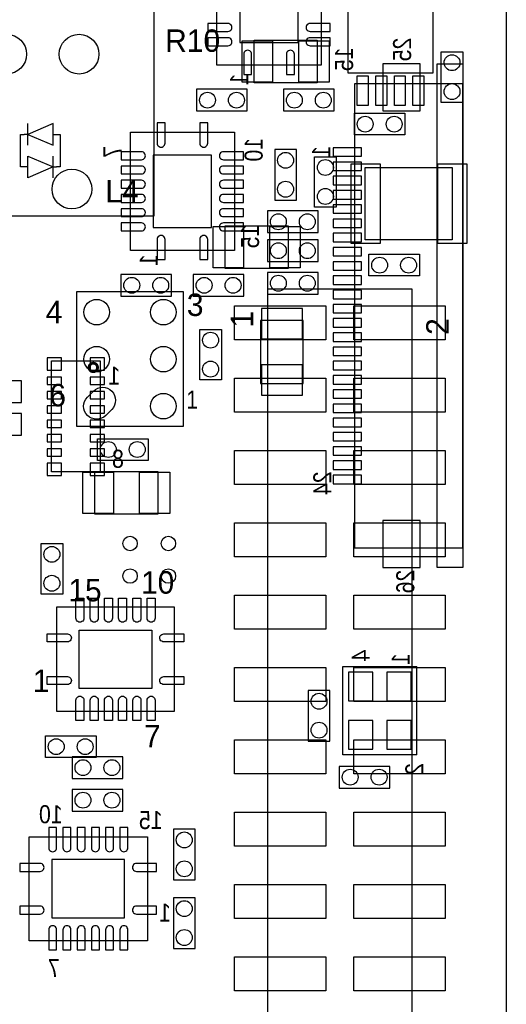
# Model space of a CAD drawing. Extents: x 4400 to 8899, y 281 to 4122.
# Tile 6 of 7: x 8128 to 8800, y 2031 to 3392. Entities that reach past the tile are written whole.
import ezdxf
from ezdxf.enums import TextEntityAlignment as Align

# ---------------------------------------------------------------- set-up
doc = ezdxf.new("R2010")
doc.units = 0
for name, color, linetype in [('BG_OUTLINE', 1, 'CONTINUOUS'), ('PG_ASSEMBLY_BOTTOM', 2, 'CONTINUOUS'), ('PG_ASSEMBLY_TOP', 3, 'CONTINUOUS'), ('PIN_BOTTOM', 5, 'CONTINUOUS'), ('PIN_TOP', 4, 'CONTINUOUS')]:
    doc.layers.add(name, color=color, linetype=linetype)

msp = doc.modelspace()

# ---------------------------------------------------------------- linework, layer by layer
at = {"layer": 'BG_OUTLINE'}
msp.add_lwpolyline([(4400, 488.1), (4400, 3914.4), (8800, 3914.4), (8800, 488)], close=True, dxfattribs=at)
msp.add_lwpolyline([(8800, 3914.4), (8800, 488)], dxfattribs=at)
at = {"layer": 'PG_ASSEMBLY_BOTTOM'}
for points in [[(8400.2, 3329.5), (8400.2, 3492.9), (8544, 3492.9), (8544, 3329.5)], [(8739.8, 3331.4), (8739.8, 2634.6), (8704.4, 2634.6), (8704.4, 3331.4)], [(8372.1, 3266.2), (8442.1, 3266.2), (8442.1, 3296.2), (8372.1, 3296.2)], [(8562.1, 3296.2), (8492.1, 3296.2), (8492.1, 3266.2), (8562.1, 3266.2)], [(8590.2, 3303.8), (8590.2, 2662.2), (8739.8, 2662.2), (8739.8, 3303.8)], [(8280.5, 3073.4), (8280.5, 3236.8), (8424.3, 3236.8), (8424.3, 3073.4)], [(8510, 3143), (8510, 3213), (8480, 3213), (8480, 3143)], [(8540, 3128), (8470, 3128), (8470, 3098), (8540, 3098)], [(8540, 3088), (8470, 3088), (8470, 3058), (8540, 3058)], [(8267.4, 3010.1), (8337.4, 3010.1), (8337.4, 3040.1), (8267.4, 3040.1)], [(8437.4, 3040.1), (8367.4, 3040.1), (8367.4, 3010.1), (8437.4, 3010.1)], [(8470, 3013), (8540, 3013), (8540, 3043), (8470, 3043)], [(8460.5, 2976.5), (8460.5, 2889.5), (8519.5, 2889.5), (8519.5, 2976.5)], [(8238.7, 2920.6), (8238.7, 2767), (8171.7, 2767), (8171.7, 2920.6)], [(8130, 2893), (8060, 2893), (8060, 2863), (8130, 2863)], [(8130, 2848), (8060, 2848), (8060, 2818), (8130, 2818)], [(8526.2, 2464.8), (8526.2, 2394.8), (8556.2, 2394.8), (8556.2, 2464.8)], [(8270, 2373), (8200, 2373), (8200, 2343), (8270, 2343)], [(8639.2, 2359.8), (8569.2, 2359.8), (8569.2, 2329.8), (8639.2, 2329.8)], [(8200, 2298), (8270, 2298), (8270, 2328), (8200, 2328)], [(8304, 2118.6), (8140.6, 2118.6), (8140.6, 2262.4), (8304, 2262.4)], [(8340, 2273), (8340, 2203), (8370, 2203), (8370, 2273)], [(8370, 2108), (8370, 2178), (8340, 2178), (8340, 2108)]]:
    msp.add_lwpolyline(points, close=True, dxfattribs=at)
at = {"layer": 'PG_ASSEMBLY_BOTTOM', "const_width": 3.9}
msp.add_lwpolyline([(8235.1, 2911.5, 1), (8223.33, 2911.53, 1)], format="xyb", close=True, dxfattribs=at)
at = {"layer": 'PG_ASSEMBLY_BOTTOM'}
for points in [[(8574, 2375.8), (8574, 2497.8)], [(8574, 2497.8), (8676.4, 2497.8)], [(8676.4, 2375.8), (8676.4, 2497.8)], [(8676.4, 2375.8), (8574, 2375.8)]]:
    msp.add_lwpolyline(points, dxfattribs=at)
at = {"layer": 'PG_ASSEMBLY_TOP'}
for points in [[(8313.3, 4122.4), (7655.9, 4122.4), (7655.9, 3121.2), (8313.3, 3121.2)], [(8581, 3437), (8581, 3319), (8699, 3319), (8699, 3437)], [(8451.6, 3364.1), (8538.6, 3364.1), (8538.6, 3305.1), (8451.6, 3305.1)], [(8740, 3348), (8740, 3278), (8710, 3278), (8710, 3348)], [(8660, 3233), (8590, 3233), (8590, 3263), (8660, 3263)], [(8173.6, 3218.8), (8173.6, 3248.8), (8138.6, 3233.8)], [(8138.6, 3173.8), (8138.6, 3203.8), (8173.6, 3188.8)], [(8565, 3203), (8565, 3133), (8535, 3133), (8535, 3203)], [(8725, 3188), (8725, 3088), (8605, 3088), (8605, 3188)], [(8498.5, 3048.5), (8411.5, 3048.5), (8411.5, 3107.5), (8498.5, 3107.5)], [(8680, 3038), (8610, 3038), (8610, 3068), (8680, 3068)], [(8206, 3015.9), (8206, 2830.1), (8354, 2830.1), (8354, 3015.9)], [(8470, 3020), (8470, 1826), (8670, 1826), (8670, 3020)], [(8376.3, 2894.2), (8376.3, 2964.2), (8406.3, 2964.2), (8406.3, 2894.2)], [(8305, 2783), (8235, 2783), (8235, 2813), (8305, 2813)], [(8231.5, 2767.5), (8318.5, 2767.5), (8318.5, 2708.5), (8231.5, 2708.5)], [(8187, 2668), (8187, 2598), (8157, 2598), (8157, 2668)], [(8178.3, 2436.1), (8341.7, 2436.1), (8341.7, 2579.9), (8178.3, 2579.9)], [(8233, 2372), (8163, 2372), (8163, 2402), (8233, 2402)]]:
    msp.add_lwpolyline(points, close=True, dxfattribs=at)
for points in [[(8138.6, 3218.8), (8138.6, 3248.8)], [(8138.6, 3188.8), (8128.6, 3188.8), (8128.6, 3233.8), (8133.6, 3233.8)], [(8138.6, 3233.8), (8133.6, 3233.8)], [(8173.6, 3233.8), (8183.6, 3233.8), (8183.6, 3188.8), (8178.6, 3188.8)], [(8173.6, 3173.8), (8173.6, 3203.8)], [(8173.6, 3188.8), (8178.6, 3188.8)]]:
    msp.add_lwpolyline(points, dxfattribs=at)
at = {"layer": 'PIN_BOTTOM'}
for points in [[(8512.45, 3461.4), (8431.75, 3461.4), (8431.75, 3361), (8512.45, 3361)], [(8629.6, 3266.4), (8680.8, 3266.4), (8680.8, 3331.4), (8629.6, 3331.4)], [(8600.1, 3203.5), (8600.1, 3215.3), (8560.7, 3215.3), (8560.7, 3203.5)], [(8392.75, 3205.3), (8312.05, 3205.3), (8312.05, 3104.9), (8392.75, 3104.9)], [(8600.1, 3183.8), (8600.1, 3195.6), (8560.7, 3195.6), (8560.7, 3183.8)], [(8600.1, 3164.1), (8600.1, 3175.9), (8560.7, 3175.9), (8560.7, 3164.1)], [(8600.1, 3144.4), (8600.1, 3156.2), (8560.7, 3156.2), (8560.7, 3144.4)], [(8600.1, 3124.7), (8600.1, 3136.5), (8560.7, 3136.5), (8560.7, 3124.7)], [(8600.1, 3105), (8600.1, 3116.8), (8560.7, 3116.8), (8560.7, 3105)], [(8600.1, 3085.3), (8600.1, 3097.1), (8560.7, 3097.1), (8560.7, 3085.3)], [(8600.1, 3065.7), (8600.1, 3077.5), (8560.7, 3077.5), (8560.7, 3065.7)], [(8600.1, 3046), (8600.1, 3057.8), (8560.7, 3057.8), (8560.7, 3046)], [(8600.1, 3026.3), (8600.1, 3038.1), (8560.7, 3038.1), (8560.7, 3026.3)], [(8600.1, 3006.6), (8600.1, 3018.4), (8560.7, 3018.4), (8560.7, 3006.6)], [(8600.1, 2986.9), (8600.1, 2998.7), (8560.7, 2998.7), (8560.7, 2986.9)], [(8518.5, 2993), (8461.5, 2993), (8461.5, 2951), (8518.5, 2951)], [(8600.1, 2967.2), (8600.1, 2979), (8560.7, 2979), (8560.7, 2967.2)], [(8600.1, 2947.6), (8600.1, 2959.4), (8560.7, 2959.4), (8560.7, 2947.6)], [(8600.1, 2927.9), (8600.1, 2939.7), (8560.7, 2939.7), (8560.7, 2927.9)], [(8185.5, 2924.9), (8165.5, 2924.9), (8165.5, 2907.9), (8185.5, 2907.9)], [(8224.9, 2907.9), (8244.9, 2907.9), (8244.9, 2924.9), (8224.9, 2924.9)], [(8518.5, 2915), (8461.5, 2915), (8461.5, 2873), (8518.5, 2873)], [(8600.1, 2908.2), (8600.1, 2920), (8560.7, 2920), (8560.7, 2908.2)], [(8185.5, 2898), (8165.5, 2898), (8165.5, 2888), (8185.5, 2888)], [(8244.9, 2898), (8224.9, 2898), (8224.9, 2888), (8244.9, 2888)], [(8600.1, 2888.5), (8600.1, 2900.3), (8560.7, 2900.3), (8560.7, 2888.5)], [(8185.5, 2878.2), (8165.5, 2878.2), (8165.5, 2868.2), (8185.5, 2868.2)], [(8244.9, 2878.2), (8224.9, 2878.2), (8224.9, 2868.2), (8244.9, 2868.2)], [(8600.1, 2868.8), (8600.1, 2880.6), (8560.7, 2880.6), (8560.7, 2868.8)], [(8600.1, 2849.1), (8600.1, 2860.9), (8560.7, 2860.9), (8560.7, 2849.1)], [(8185.5, 2858.3), (8165.5, 2858.3), (8165.5, 2848.3), (8185.5, 2848.3)], [(8244.9, 2858.3), (8224.9, 2858.3), (8224.9, 2848.3), (8244.9, 2848.3)], [(8185.5, 2838.5), (8165.5, 2838.5), (8165.5, 2828.5), (8185.5, 2828.5)], [(8244.9, 2838.5), (8224.9, 2838.5), (8224.9, 2828.5), (8244.9, 2828.5)], [(8600.1, 2829.4), (8600.1, 2841.2), (8560.7, 2841.2), (8560.7, 2829.4)], [(8600.1, 2809.8), (8600.1, 2821.6), (8560.7, 2821.6), (8560.7, 2809.8)], [(8185.5, 2818.6), (8165.5, 2818.6), (8165.5, 2808.6), (8185.5, 2808.6)], [(8244.9, 2818.6), (8224.9, 2818.6), (8224.9, 2808.6), (8244.9, 2808.6)], [(8185.5, 2798.8), (8165.5, 2798.8), (8165.5, 2788.8), (8185.5, 2788.8)], [(8244.9, 2798.8), (8224.9, 2798.8), (8224.9, 2788.8), (8244.9, 2788.8)], [(8600.1, 2790.1), (8600.1, 2801.9), (8560.7, 2801.9), (8560.7, 2790.1)], [(8185.5, 2778.9), (8165.5, 2778.9), (8165.5, 2761.9), (8185.5, 2761.9)], [(8224.9, 2761.9), (8244.9, 2761.9), (8244.9, 2778.9), (8224.9, 2778.9)], [(8600.1, 2770.4), (8600.1, 2782.2), (8560.7, 2782.2), (8560.7, 2770.4)], [(8600.1, 2750.7), (8600.1, 2762.5), (8560.7, 2762.5), (8560.7, 2750.7)], [(8629.6, 2634.6), (8680.8, 2634.6), (8680.8, 2699.6), (8629.6, 2699.6)], [(8615.35, 2490.2), (8581.85, 2490.2), (8581.85, 2450.2), (8615.35, 2450.2)], [(8668.55, 2490.2), (8635.05, 2490.2), (8635.05, 2450.2), (8668.55, 2450.2)], [(8615.35, 2423.4), (8581.85, 2423.4), (8581.85, 2383.4), (8615.35, 2383.4)], [(8668.55, 2423.4), (8635.05, 2423.4), (8635.05, 2383.4), (8668.55, 2383.4)], [(8172.1, 2230.85), (8172.1, 2150.15), (8272.5, 2150.15), (8272.5, 2230.85)]]:
    msp.add_lwpolyline(points, close=True, dxfattribs=at)
for points in [[(8387.5, 3376.2), (8415.4, 3376.2, 1.003729), (8415.4, 3387.2), (8387.5, 3387.2)], [(8556.7, 3387.2), (8528.8, 3387.2, 1.003729), (8528.8, 3376.2), (8556.7, 3376.2)], [(8387.5, 3356.5), (8415.4, 3356.5, 1.003729), (8415.4, 3367.5), (8387.5, 3367.5)], [(8556.7, 3367.5), (8528.8, 3367.5, 1.003729), (8528.8, 3356.5), (8556.7, 3356.5)], [(8448.1, 3316.7), (8448.1, 3344.6, 1.003729), (8437.1, 3344.6), (8437.1, 3316.7)], [(8507.1, 3316.7), (8507.1, 3344.6, 1.003729), (8496.1, 3344.6), (8496.1, 3316.7)], [(8317.4, 3249.6), (8317.4, 3221.7, 1.003729), (8328.4, 3221.7), (8328.4, 3249.6)], [(8376.4, 3249.6), (8376.4, 3221.7, 1.003729), (8387.4, 3221.7), (8387.4, 3249.6)], [(8267.8, 3198.8), (8295.7, 3198.8, 1.003729), (8295.7, 3209.8), (8267.8, 3209.8)], [(8437, 3209.8), (8409.1, 3209.8, 1.003729), (8409.1, 3198.8), (8437, 3198.8)], [(8267.8, 3179.1), (8295.7, 3179.1, 1.003729), (8295.7, 3190.1), (8267.8, 3190.1)], [(8437, 3190.1), (8409.1, 3190.1, 1.003729), (8409.1, 3179.1), (8437, 3179.1)], [(8267.8, 3159.4), (8295.7, 3159.4, 1.003729), (8295.7, 3170.4), (8267.8, 3170.4)], [(8437, 3170.4), (8409.1, 3170.4, 1.003729), (8409.1, 3159.4), (8437, 3159.4)], [(8267.8, 3139.8), (8295.7, 3139.8, 1.003729), (8295.7, 3150.8), (8267.8, 3150.8)], [(8437, 3150.8), (8409.1, 3150.8, 1.003729), (8409.1, 3139.8), (8437, 3139.8)], [(8267.8, 3120.1), (8295.7, 3120.1, 1.003729), (8295.7, 3131.1), (8267.8, 3131.1)], [(8437, 3131.1), (8409.1, 3131.1, 1.003729), (8409.1, 3120.1), (8437, 3120.1)], [(8267.8, 3100.4), (8295.7, 3100.4, 1.003729), (8295.7, 3111.4), (8267.8, 3111.4)], [(8437, 3111.4), (8409.1, 3111.4, 1.003729), (8409.1, 3100.4), (8437, 3100.4)], [(8328.4, 3060.6), (8328.4, 3088.5, 1.003729), (8317.4, 3088.5), (8317.4, 3060.6)], [(8387.4, 3060.6), (8387.4, 3088.5, 1.003729), (8376.4, 3088.5), (8376.4, 3060.6)], [(8167.6, 2275.1), (8167.6, 2247.2, 1.003729), (8178.6, 2247.2), (8178.6, 2275.1)], [(8187.3, 2275.1), (8187.3, 2247.2, 1.003729), (8198.3, 2247.2), (8198.3, 2275.1)], [(8207, 2275.1), (8207, 2247.2, 1.003729), (8218, 2247.2), (8218, 2275.1)], [(8226.6, 2275.1), (8226.6, 2247.2, 1.003729), (8237.6, 2247.2), (8237.6, 2275.1)], [(8246.3, 2275.1), (8246.3, 2247.2, 1.003729), (8257.3, 2247.2), (8257.3, 2275.1)], [(8266, 2275.1), (8266, 2247.2, 1.003729), (8277, 2247.2), (8277, 2275.1)], [(8127.8, 2214.5), (8155.7, 2214.5, 1.003729), (8155.7, 2225.5), (8127.8, 2225.5)], [(8316.8, 2225.5), (8288.9, 2225.5, 1.003729), (8288.9, 2214.5), (8316.8, 2214.5)], [(8127.8, 2155.5), (8155.7, 2155.5, 1.003729), (8155.7, 2166.5), (8127.8, 2166.5)], [(8316.8, 2166.5), (8288.9, 2166.5, 1.003729), (8288.9, 2155.5), (8316.8, 2155.5)], [(8178.6, 2105.9), (8178.6, 2133.8, 1.003729), (8167.6, 2133.8), (8167.6, 2105.9)], [(8198.3, 2105.9), (8198.3, 2133.8, 1.003729), (8187.3, 2133.8), (8187.3, 2105.9)], [(8218, 2105.9), (8218, 2133.8, 1.003729), (8207, 2133.8), (8207, 2105.9)], [(8237.6, 2105.9), (8237.6, 2133.8, 1.003729), (8226.6, 2133.8), (8226.6, 2105.9)], [(8257.3, 2105.9), (8257.3, 2133.8, 1.003729), (8246.3, 2133.8), (8246.3, 2105.9)], [(8277, 2105.9), (8277, 2133.8, 1.003729), (8266, 2133.8), (8266, 2105.9)]]:
    msp.add_lwpolyline(points, format="xyb", close=True, dxfattribs=at)
for centre, radius in [((8109.6, 3344.8), 27.5), ((8209.6, 3344.8), 27.5), ((8387.1, 3281.2), 11), ((8427.1, 3281.2), 11), ((8507.1, 3281.2), 11), ((8547.1, 3281.2), 11), ((8495, 3198), 11), ((8199.8, 3158.2), 27.5), ((8495, 3158), 11), ((8485, 3113), 11), ((8525, 3113), 11), ((8485, 3073), 11), ((8525, 3073), 11), ((8485, 3028), 11), ((8525, 3028), 11), ((8282.4, 3025.1), 11), ((8322.4, 3025.1), 11), ((8382.4, 3025.1), 11), ((8422.4, 3025.1), 11), ((8541.2, 2449.8), 11), ((8541.2, 2409.8), 11), ((8215, 2358), 11), ((8255, 2358), 11), ((8584.2, 2344.8), 11), ((8624.2, 2344.8), 11), ((8215, 2313), 11), ((8255, 2313), 11), ((8355, 2258), 11), ((8355, 2218), 11), ((8355, 2163), 11), ((8355, 2123), 11)]:
    msp.add_circle(centre, radius, dxfattribs=at)
at = {"layer": 'PIN_TOP'}
for points in [[(8435.1, 3306.1), (8435.1, 3363.1), (8477.1, 3363.1), (8477.1, 3306.1)], [(8513.1, 3306.1), (8513.1, 3363.1), (8555.1, 3363.1), (8555.1, 3306.1)], [(8594.1, 3315), (8609.1, 3315), (8609.1, 3274), (8594.1, 3274)], [(8619.7, 3315), (8634.7, 3315), (8634.7, 3274), (8619.7, 3274)], [(8645.3, 3315), (8660.3, 3315), (8660.3, 3274), (8645.3, 3274)], [(8670.9, 3315), (8685.9, 3315), (8685.9, 3274), (8670.9, 3274)], [(8625.5, 3193), (8625.5, 3083), (8585.5, 3083), (8585.5, 3193)], [(8745.5, 3193), (8745.5, 3083), (8705.5, 3083), (8705.5, 3193)], [(8437, 3106.5), (8437, 3049.5), (8395, 3049.5), (8395, 3106.5)], [(8515, 3106.5), (8515, 3049.5), (8473, 3049.5), (8473, 3106.5)], [(8424.5, 2996.5), (8550.5, 2996.5), (8550.5, 2949.5), (8424.5, 2949.5)], [(8589.5, 2996.5), (8715.5, 2996.5), (8715.5, 2949.5), (8589.5, 2949.5)], [(8424.5, 2896.5), (8550.5, 2896.5), (8550.5, 2849.5), (8424.5, 2849.5)], [(8589.5, 2896.5), (8715.5, 2896.5), (8715.5, 2849.5), (8589.5, 2849.5)], [(8424.5, 2796.5), (8550.5, 2796.5), (8550.5, 2749.5), (8424.5, 2749.5)], [(8589.5, 2796.5), (8715.5, 2796.5), (8715.5, 2749.5), (8589.5, 2749.5)], [(8215, 2709.5), (8215, 2766.5), (8257, 2766.5), (8257, 2709.5)], [(8293, 2709.5), (8293, 2766.5), (8335, 2766.5), (8335, 2709.5)], [(8424.5, 2696.5), (8550.5, 2696.5), (8550.5, 2649.5), (8424.5, 2649.5)], [(8589.5, 2696.5), (8715.5, 2696.5), (8715.5, 2649.5), (8589.5, 2649.5)], [(8424.5, 2596.5), (8550.5, 2596.5), (8550.5, 2549.5), (8424.5, 2549.5)], [(8589.5, 2596.5), (8715.5, 2596.5), (8715.5, 2549.5), (8589.5, 2549.5)], [(8310.2, 2548.35), (8310.2, 2467.65), (8209.8, 2467.65), (8209.8, 2548.35)], [(8424.5, 2496.5), (8550.5, 2496.5), (8550.5, 2449.5), (8424.5, 2449.5)], [(8589.5, 2496.5), (8715.5, 2496.5), (8715.5, 2449.5), (8589.5, 2449.5)], [(8424.5, 2396.5), (8550.5, 2396.5), (8550.5, 2349.5), (8424.5, 2349.5)], [(8589.5, 2396.5), (8715.5, 2396.5), (8715.5, 2349.5), (8589.5, 2349.5)], [(8424.5, 2296.5), (8550.5, 2296.5), (8550.5, 2249.5), (8424.5, 2249.5)], [(8589.5, 2296.5), (8715.5, 2296.5), (8715.5, 2249.5), (8589.5, 2249.5)], [(8424.5, 2196.5), (8550.5, 2196.5), (8550.5, 2149.5), (8424.5, 2149.5)], [(8589.5, 2196.5), (8715.5, 2196.5), (8715.5, 2149.5), (8589.5, 2149.5)], [(8424.5, 2096.5), (8550.5, 2096.5), (8550.5, 2049.5), (8424.5, 2049.5)], [(8589.5, 2096.5), (8715.5, 2096.5), (8715.5, 2049.5), (8589.5, 2049.5)]]:
    msp.add_lwpolyline(points, close=True, dxfattribs=at)
for points in [[(8254.73, 2853.51), (8246.39, 2845.17, -1), (8221.07, 2870.49), (8229.41, 2878.83, -1)], [(8216.3, 2592.6), (8216.3, 2564.7, -1.003729), (8205.3, 2564.7), (8205.3, 2592.6)], [(8236, 2592.6), (8236, 2564.7, -1.003729), (8225, 2564.7), (8225, 2592.6)], [(8255.7, 2592.6), (8255.7, 2564.7, -1.003729), (8244.7, 2564.7), (8244.7, 2592.6)], [(8275.3, 2592.6), (8275.3, 2564.7, -1.003729), (8264.3, 2564.7), (8264.3, 2592.6)], [(8295, 2592.6), (8295, 2564.7, -1.003729), (8284, 2564.7), (8284, 2592.6)], [(8314.7, 2592.6), (8314.7, 2564.7, -1.003729), (8303.7, 2564.7), (8303.7, 2592.6)], [(8165.5, 2543), (8193.4, 2543, -1.003729), (8193.4, 2532), (8165.5, 2532)], [(8354.5, 2532), (8326.6, 2532, -1.003729), (8326.6, 2543), (8354.5, 2543)], [(8165.5, 2484), (8193.4, 2484, -1.003729), (8193.4, 2473), (8165.5, 2473)], [(8354.5, 2473), (8326.6, 2473, -1.003729), (8326.6, 2484), (8354.5, 2484)], [(8205.3, 2423.4), (8205.3, 2451.3, -1.003729), (8216.3, 2451.3), (8216.3, 2423.4)], [(8225, 2423.4), (8225, 2451.3, -1.003729), (8236, 2451.3), (8236, 2423.4)], [(8244.7, 2423.4), (8244.7, 2451.3, -1.003729), (8255.7, 2451.3), (8255.7, 2423.4)], [(8264.3, 2423.4), (8264.3, 2451.3, -1.003729), (8275.3, 2451.3), (8275.3, 2423.4)], [(8284, 2423.4), (8284, 2451.3, -1.003729), (8295, 2451.3), (8295, 2423.4)], [(8303.7, 2423.4), (8303.7, 2451.3, -1.003729), (8314.7, 2451.3), (8314.7, 2423.4)]]:
    msp.add_lwpolyline(points, format="xyb", close=True, dxfattribs=at)
for centre, radius in [((8109.6, 3344.8), 27.5), ((8209.6, 3344.8), 27.5), ((8725, 3333), 11), ((8725, 3293), 11), ((8605, 3248), 11), ((8645, 3248), 11), ((8550, 3188), 11), ((8199.8, 3158.2), 27.5), ((8550, 3148), 11), ((8625, 3053), 11), ((8665, 3053), 11), ((8233.9, 2988), 17.7), ((8326.1, 2988), 17.7), ((8391.3, 2949.2), 11), ((8233.9, 2923), 17.7), ((8326.1, 2923), 17.7), ((8391.3, 2909.2), 11), ((8326.1, 2858), 17.7), ((8250, 2798), 11), ((8290, 2798), 11), ((8280, 2668), 10), ((8333, 2668), 10), ((8172, 2653), 11), ((8280, 2623), 10), ((8333, 2623), 10), ((8172, 2613), 11), ((8178, 2387), 11), ((8218, 2387), 11)]:
    msp.add_circle(centre, radius, dxfattribs=at)

# ---------------------------------------------------------------- texts
at = {"layer": 'PG_ASSEMBLY_BOTTOM', "text_generation_flag": 2, "width": 0.88}
for s, p in [('25', (8668.5, 3367.6)), ('15', (8588.3, 3354)), ('1', (8443.3, 3318)), ('7', (8268.3, 3218)), ('10', (8463.3, 3229)), ('1', (8556.7, 3218)), ('15', (8458.3, 3109)), ('1', (8318.3, 3068)), ('24', (8558.3, 2767.7)), ('26', (8672.9, 2631.8)), ('4', (8611.4, 2521.2)), ('1', (8666.4, 2516.2)), ('2', (8685.5, 2364.3))]:
    msp.add_text(s, height=25, rotation=90, dxfattribs=at).set_placement(p)
for s, p in [('1', (8266.5, 2887.7)), ('8', (8271.5, 2772.7)), ('10', (8186.9, 2281.1)), ('15', (8325, 2273)), ('1', (8336.7, 2145.1)), ('7', (8182.9, 2068.4))]:
    msp.add_text(s, height=25, dxfattribs=at).set_placement(p)
at = {"layer": 'PG_ASSEMBLY_TOP'}
for s, p in [('R10', (8404.6, 3348)), ('L4', (8292, 3139.7))]:
    msp.add_text(s, height=31, dxfattribs=at).set_placement(p, align=Align.RIGHT)
for s, p in [('3', (8358.5, 2982.7)), ('4', (8163.5, 2972.7)), ('6', (8168.5, 2857.7))]:
    msp.add_text(s, height=31, dxfattribs=at).set_placement(p)
for s, p in [('1', (8450.3, 2966.5)), ('2', (8720.3, 2956.5))]:
    msp.add_text(s, height=31, rotation=90, dxfattribs=at).set_placement(p)
for s, height, width, p in [('1', 25, 0.88, (8357.7, 2854.5)), ('10', 31.1, 0.987138, (8295.4, 2598.6)), ('15', 31.1, 0.987138, (8195, 2588)), ('1', 31.1, 0.987138, (8145.6, 2462.6)), ('7', 31.1, 0.987138, (8299.4, 2385.9))]:
    msp.add_text(s, height=height, dxfattribs=dict(at, width=width)).set_placement(p)

doc.saveas('drawing.dxf')
